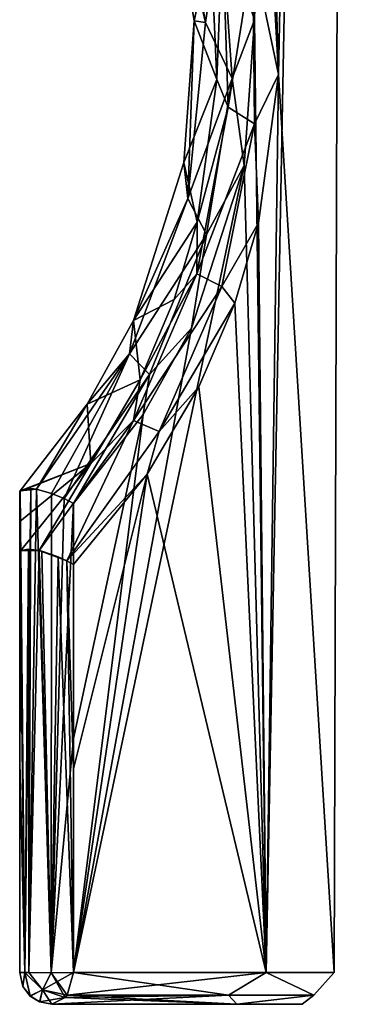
# Model space of a CAD drawing. Header units: metres. Extents: x -37.5 to 37.5, y -75 to 1.
# Tile 2 of 4: x 8 to 13.1, y -75 to -59.6. Entities that reach past the tile are written whole.
import ezdxf

# ---------------------------------------------------------------- set-up
doc = ezdxf.new("R2010")
doc.units = ezdxf.units.M
doc.layers.add('solid_26000620', color=7, linetype='CONTINUOUS')

msp = doc.modelspace()

# ---------------------------------------------------------------- linework, layer by layer
at = {"layer": 'solid_26000620'}
for points in [[(12.050134, -60.439869, 8.712103), (13.123844, -7, 6.743555), (10.52497, -7, 12.140845)], [(11.928148, -58.23761, 9.042222), (12.050134, -60.439869, 8.712103), (10.52497, -7, 12.140845)], [(11.673804, -59.579254, -2.060709), (11.261698, -57.12429, -2.863102), (13.123844, -7, 0.753317)], [(11.856431, -74.504013, -1.383655), (11.673804, -59.579254, -2.060709), (13.123844, -7, 0.753317)], [(12.919494, -74.504013, 3.748434), (11.856431, -74.504013, -1.383655), (13.123844, -7, 0.753317)], [(12.050134, -60.439869, 8.712103), (12.919494, -74.504013, 3.748434), (13.123844, -7, 6.743555)], [(12.919494, -74.504013, 3.748434), (13.123844, -7, 0.753317), (13.123844, -7, 6.743555)], [(10.904963, -59.625038, -2.219321), (10.346482, -57.24472, -2.594592), (10.443844, -56.952175, -3.177258)], [(10.904963, -59.625038, -2.219321), (10.443844, -56.952175, -3.177258), (11.143809, -57.993923, -2.740961)], [(11.143809, -57.993923, -2.740961), (11.261698, -57.12429, -2.863102), (11.673804, -59.579254, -2.060709)], [(10.346482, -57.24472, -2.594592), (10.726546, -59.597343, -1.82041), (10.988639, -58.389771, 8.829119)], [(10.904963, -59.625038, -2.219321), (10.726546, -59.597343, -1.82041), (10.346482, -57.24472, -2.594592)], [(10.904963, -59.625038, -2.219321), (11.143809, -57.993923, -2.740961), (11.325385, -60.498222, -2.318146)], [(11.325385, -60.498222, -2.318146), (11.143809, -57.993923, -2.740961), (11.673804, -59.579254, -2.060709)], [(11.17104, -58.205048, 9.294166), (10.988639, -58.389771, 8.829119), (11.084039, -60.518421, 8.547493)], [(11.263084, -60.951771, 8.995603), (11.17104, -58.205048, 9.294166), (11.084039, -60.518421, 8.547493)], [(11.647631, -58.521812, 9.244411), (11.17104, -58.205048, 9.294166), (11.263084, -60.951771, 8.995603)], [(11.647631, -58.521812, 9.244411), (12.050134, -60.439869, 8.712103), (11.928148, -58.23761, 9.042222)], [(10.726546, -59.597343, -1.82041), (11.084039, -60.518421, 8.547493), (10.988639, -58.389771, 8.829119)], [(11.673454, -61.212421, 9.119261), (11.647631, -58.521812, 9.244411), (11.263084, -60.951771, 8.995603)], [(11.673454, -61.212421, 9.119261), (12.050134, -60.439869, 8.712103), (11.647631, -58.521812, 9.244411)], [(10.726546, -59.597343, -1.82041), (10.569546, -61.815544, -2.099904), (11.084039, -60.518421, 8.547493)], [(10.631477, -62.378975, -2.736994), (10.569546, -61.815544, -2.099904), (10.726546, -59.597343, -1.82041)], [(10.631477, -62.378975, -2.736994), (10.726546, -59.597343, -1.82041), (10.904963, -59.625038, -2.219321)], [(10.631477, -62.378975, -2.736994), (10.904963, -59.625038, -2.219321), (11.325385, -60.498222, -2.318146)], [(11.325385, -60.498222, -2.318146), (11.673804, -59.579254, -2.060709), (11.511376, -61.86237, -2.337151)], [(11.856431, -74.504013, -1.383655), (11.511376, -61.86237, -2.337151), (11.673804, -59.579254, -2.060709)], [(11.673454, -61.212421, 9.119261), (11.737177, -62.758259, 9.369609), (12.050134, -60.439869, 8.712103)], [(12.050134, -60.439869, 8.712103), (11.737177, -62.758259, 9.369609), (11.856433, -74.504013, 8.880524)], [(12.050134, -60.439869, 8.712103), (11.856433, -74.504013, 8.880524), (12.919494, -74.504013, 3.748434)], [(10.569546, -61.815544, -2.099904), (10.774038, -62.751842, 9.227893), (11.084039, -60.518421, 8.547493)], [(10.631477, -62.378975, -2.736994), (11.325385, -60.498222, -2.318146), (10.921752, -62.94558, -3.070415)], [(11.263084, -60.951771, 8.995603), (11.084039, -60.518421, 8.547493), (10.774038, -62.751842, 9.227893)], [(10.921752, -62.94558, -3.070415), (11.325385, -60.498222, -2.318146), (11.511376, -61.86237, -2.337151)], [(10.769711, -63.558456, 10.074947), (11.263084, -60.951771, 8.995603), (10.774038, -62.751842, 9.227893)], [(11.673454, -61.212421, 9.119261), (11.263084, -60.951771, 8.995603), (10.769711, -63.558456, 10.074947)], [(11.160789, -63.756062, 10.197475), (11.673454, -61.212421, 9.119261), (10.769711, -63.558456, 10.074947)], [(11.160789, -63.756062, 10.197475), (11.737177, -62.758259, 9.369609), (11.673454, -61.212421, 9.119261)], [(10.569546, -61.815544, -2.099904), (9.779994, -64.287926, -3.406995), (10.774038, -62.751842, 9.227893)], [(10.631477, -62.378975, -2.736994), (9.779994, -64.287926, -3.406995), (10.569546, -61.815544, -2.099904)], [(8.842193, -74.504013, -5.671168), (10.686934, -64.409538, -3.654501), (11.511376, -61.86237, -2.337151)], [(11.856431, -74.504013, -1.383655), (8.842193, -74.504013, -5.671168), (11.511376, -61.86237, -2.337151)], [(10.921752, -62.94558, -3.070415), (11.511376, -61.86237, -2.337151), (10.686934, -64.409538, -3.654501)], [(9.717199, -64.814545, -4.189547), (9.779994, -64.287926, -3.406995), (10.631477, -62.378975, -2.736994)], [(9.717199, -64.814545, -4.189547), (10.631477, -62.378975, -2.736994), (10.921752, -62.94558, -3.070415)], [(9.779994, -64.287926, -3.406995), (10.416913, -63.959557, 9.919396), (10.774038, -62.751842, 9.227893)], [(10.769711, -63.558456, 10.074947), (10.774038, -62.751842, 9.227893), (10.416913, -63.959557, 9.919396)], [(11.160789, -63.756062, 10.197475), (11.364157, -64.017967, 10.069173), (11.737177, -62.758259, 9.369609)], [(11.737177, -62.758259, 9.369609), (11.364157, -64.017967, 10.069173), (11.856433, -74.504013, 8.880524)], [(9.717199, -64.814545, -4.189547), (10.921752, -62.94558, -3.070415), (10.028007, -65.135483, -4.39893)], [(10.028007, -65.135483, -4.39893), (10.921752, -62.94558, -3.070415), (10.686934, -64.409538, -3.654501)], [(9.778111, -65.858246, 11.676011), (10.769711, -63.558456, 10.074947), (9.88205, -65.217445, 10.800196)], [(11.160789, -63.756062, 10.197475), (10.769711, -63.558456, 10.074947), (9.778111, -65.858246, 11.676011)], [(10.769711, -63.558456, 10.074947), (10.416913, -63.959557, 9.919396), (9.88205, -65.217445, 10.800196)], [(10.179025, -66.027664, 11.726446), (11.160789, -63.756062, 10.197475), (9.778111, -65.858246, 11.676011)], [(10.179025, -66.027664, 11.726446), (11.364157, -64.017967, 10.069173), (11.160789, -63.756062, 10.197475)], [(9.779994, -64.287926, -3.406995), (9.88205, -65.217445, 10.800196), (10.416913, -63.959557, 9.919396)], [(10.179025, -66.027664, 11.726446), (10.801562, -65.329193, 10.969816), (11.364157, -64.017967, 10.069173)], [(11.364157, -64.017967, 10.069173), (10.801562, -65.329193, 10.969816), (11.856433, -74.504013, 8.880524)], [(9.779994, -64.287926, -3.406995), (9.054167, -65.598412, -4.366351), (9.88205, -65.217445, 10.800196)], [(9.717199, -64.814545, -4.189547), (9.054167, -65.598412, -4.366351), (9.779994, -64.287926, -3.406995)], [(8.842193, -74.504013, -5.671168), (9.929007, -65.760513, -4.626941), (10.686934, -64.409538, -3.654501)], [(10.028007, -65.135483, -4.39893), (10.686934, -64.409538, -3.654501), (9.929007, -65.760513, -4.626941)], [(9.717199, -64.814545, -4.189547), (8.260626, -66.934303, -5.828727), (9.054167, -65.598412, -4.366351)], [(9.717199, -64.814545, -4.189547), (8.497692, -66.998268, -5.889087), (8.260626, -66.934303, -5.828727)], [(9.717199, -64.814545, -4.189547), (8.696195, -67.07959, -5.848146), (8.497692, -66.998268, -5.889087)], [(9.717199, -64.814545, -4.189547), (10.028007, -65.135483, -4.39893), (8.696195, -67.07959, -5.848146)], [(10.028007, -65.135483, -4.39893), (8.840575, -67.157944, -5.753406), (8.696195, -67.07959, -5.848146)], [(10.028007, -65.135483, -4.39893), (9.929007, -65.760513, -4.626941), (8.840575, -67.157944, -5.753406)], [(9.054167, -65.598412, -4.366351), (9.112722, -66.530487, 11.839357), (9.88205, -65.217445, 10.800196)], [(9.778111, -65.858246, 11.676011), (9.88205, -65.217445, 10.800196), (9.112722, -66.530487, 11.839357)], [(10.801562, -65.329193, 10.969816), (9.991361, -66.69577, 12.037574), (11.856433, -74.504013, 8.880524)], [(10.179025, -66.027664, 11.726446), (9.991361, -66.69577, 12.037574), (10.801562, -65.329193, 10.969816)], [(9.054167, -65.598412, -4.366351), (8.007286, -66.95565, -5.47459), (9.112722, -66.530487, 11.839357)], [(8.260626, -66.934303, -5.828727), (8.007286, -66.95565, -5.47459), (9.054167, -65.598412, -4.366351)], [(8.841383, -70.835396, -5.712283), (8.840575, -67.157944, -5.753406), (9.929007, -65.760513, -4.626941)], [(8.842193, -74.504013, -5.671168), (8.841383, -70.835396, -5.712283), (9.929007, -65.760513, -4.626941)], [(9.778111, -65.858246, 11.676011), (9.112722, -66.530487, 11.839357), (8.303387, -67.892502, 13.335876)], [(9.778111, -65.858246, 11.676011), (8.303387, -67.892502, 13.335876), (8.738656, -68.053314, 13.313756)], [(10.179025, -66.027664, 11.726446), (9.778111, -65.858246, 11.676011), (8.738656, -68.053314, 13.313756)], [(10.179025, -66.027664, 11.726446), (8.738656, -68.053314, 13.313756), (9.991361, -66.69577, 12.037574)], [(8, -67.437897, 3.602462), (8.017209, -67.894852, 13.00616), (9.112722, -66.530487, 11.839357)], [(8, -66.968559, -5.389389), (8, -67.437897, 3.602462), (9.112722, -66.530487, 11.839357)], [(8.001796, -66.964249, -5.431764), (8, -66.968559, -5.389389), (9.112722, -66.530487, 11.839357)], [(8.007286, -66.95565, -5.47459), (8.001796, -66.964249, -5.431764), (9.112722, -66.530487, 11.839357)], [(8.303387, -67.892502, 13.335876), (9.112722, -66.530487, 11.839357), (8.017209, -67.894852, 13.00616)], [(8.738656, -68.053314, 13.313756), (8.840784, -68.112938, 13.239607), (9.991361, -66.69577, 12.037574)], [(9.991361, -66.69577, 12.037574), (8.840784, -68.112938, 13.239607), (8.841488, -71.311821, 13.203821)], [(8.841488, -71.311821, 13.203821), (8.842193, -74.504013, 13.16804), (9.991361, -66.69577, 12.037574)], [(9.991361, -66.69577, 12.037574), (8.842193, -74.504013, 13.16804), (11.856433, -74.504013, 8.880524)], [(8.174541, -66.922577, -5.76949), (8.0804, -74.503113, -5.578525), (8.007286, -66.95565, -5.47459)], [(8.174541, -66.922577, -5.76949), (8.007286, -66.95565, -5.47459), (8.260626, -66.934303, -5.828727)], [(8.174541, -66.922577, -5.76949), (8.143795, -74.50386, -5.657491), (8.0804, -74.503113, -5.578525)], [(8.174541, -66.922577, -5.76949), (8.260626, -66.934303, -5.828727), (8.143795, -74.50386, -5.657491)], [(8, -74.5, -5.30663), (8.001796, -66.964249, -5.431764), (8.007286, -66.95565, -5.47459)], [(8.0804, -74.503113, -5.578525), (8, -74.5, -5.30663), (8.007286, -66.95565, -5.47459)], [(8, -70.73732, -5.34802), (8, -66.968559, -5.389389), (8.001796, -66.964249, -5.431764)], [(8, -70.73732, -5.34802), (8.001796, -66.964249, -5.431764), (8, -74.5, -5.30663)], [(8, -67.437897, 3.602462), (8, -66.968559, -5.389389), (8, -70.73732, -5.34802)], [(8.260626, -66.934303, -5.828727), (8.492282, -74.505508, -5.80654), (8.143795, -74.50386, -5.657491)], [(8.260626, -66.934303, -5.828727), (8.497692, -66.998268, -5.889087), (8.492282, -74.505508, -5.80654)], [(8.497692, -66.998268, -5.889087), (8.696195, -67.07959, -5.848146), (8.492282, -74.505508, -5.80654)], [(8.696195, -67.07959, -5.848146), (8.840575, -67.157944, -5.753406), (8.492282, -74.505508, -5.80654)], [(8.492282, -74.505508, -5.80654), (8.840575, -67.157944, -5.753406), (8.841383, -70.835396, -5.712283)], [(8, -67.437897, 3.602462), (8, -67.905823, 12.87598), (8.017209, -67.894852, 13.00616)], [(8, -71.205246, 12.839749), (8, -67.905823, 12.87598), (8, -67.437897, 3.602462)], [(8, -74.5, 12.803502), (8, -67.437897, 3.602462), (8, -74.5, -5.30663)], [(8, -74.5, 12.803502), (8, -71.205246, 12.839749), (8, -67.437897, 3.602462)], [(8, -70.73732, -5.34802), (8, -74.5, -5.30663), (8, -67.437897, 3.602462)], [(8, -67.905823, 12.87598), (8.004269, -67.904739, 12.941167), (8.017209, -67.894852, 13.00616)], [(8.080311, -74.503113, 13.075258), (8.004269, -67.904739, 12.941167), (8, -67.905823, 12.87598)], [(8.080311, -74.503113, 13.075258), (8, -67.905823, 12.87598), (8, -71.205246, 12.839749)], [(8.080311, -74.503113, 13.075258), (8.017209, -67.894852, 13.00616), (8.004269, -67.904739, 12.941167)], [(8.303387, -67.892502, 13.335876), (8.017209, -67.894852, 13.00616), (8.136588, -67.869576, 13.219811)], [(8.080311, -74.503113, 13.075258), (8.136588, -67.869576, 13.219811), (8.017209, -67.894852, 13.00616)], [(8.080311, -74.503113, 13.075258), (8.143795, -74.50386, 13.154363), (8.136588, -67.869576, 13.219811)], [(8.143795, -74.50386, 13.154363), (8.303387, -67.892502, 13.335876), (8.136588, -67.869576, 13.219811)], [(8.143795, -74.50386, 13.154363), (8.492282, -74.505508, 13.303412), (8.303387, -67.892502, 13.335876)], [(8.600904, -67.98922, 13.364808), (8.303387, -67.892502, 13.335876), (8.343518, -67.902023, 13.350933)], [(8.492282, -74.505508, 13.303412), (8.343518, -67.902023, 13.350933), (8.303387, -67.892502, 13.335876)], [(8.738656, -68.053314, 13.313756), (8.303387, -67.892502, 13.335876), (8.600904, -67.98922, 13.364808)], [(8.492282, -74.505508, 13.303412), (8.600904, -67.98922, 13.364808), (8.343518, -67.902023, 13.350933)], [(8.492282, -74.505508, 13.303412), (8.842193, -74.504013, 13.16804), (8.600904, -67.98922, 13.364808)], [(8.738656, -68.053314, 13.313756), (8.600904, -67.98922, 13.364808), (8.842193, -74.504013, 13.16804)], [(8.738656, -68.053314, 13.313756), (8.842193, -74.504013, 13.16804), (8.841488, -71.311821, 13.203821)], [(8.738656, -68.053314, 13.313756), (8.841488, -71.311821, 13.203821), (8.840784, -68.112938, 13.239607)], [(8.492282, -74.505508, -5.80654), (8.841383, -70.835396, -5.712283), (8.842193, -74.504013, -5.671168)], [(8.080311, -74.503113, 13.075258), (8, -71.205246, 12.839749), (8, -74.5, 12.803502)], [(8.050346, -74.718658, -5.30663), (8, -74.5, 12.803502), (8, -74.5, -5.30663)], [(8.0804, -74.503113, -5.578525), (8.050346, -74.718658, -5.30663), (8, -74.5, -5.30663)], [(8.050791, -74.719566, 12.803502), (8.080311, -74.503113, 13.075258), (8, -74.5, 12.803502)], [(8.050346, -74.718658, -5.30663), (8.050791, -74.719566, 12.803502), (8, -74.5, 12.803502)], [(8.0804, -74.503113, -5.578525), (8.162983, -74.869347, -5.30663), (8.050346, -74.718658, -5.30663)], [(8.050791, -74.719566, 12.803502), (8.164038, -74.870308, 12.803502), (8.080311, -74.503113, 13.075258)], [(8.354629, -74.775093, 13.194896), (8.143795, -74.50386, 13.154363), (8.080311, -74.503113, 13.075258)], [(8.164038, -74.870308, 12.803502), (8.354629, -74.775093, 13.194896), (8.080311, -74.503113, 13.075258)], [(8.0804, -74.503113, -5.578525), (8.354733, -74.775063, -5.698089), (8.162983, -74.869347, -5.30663)], [(8.492282, -74.505508, -5.80654), (8.354733, -74.775063, -5.698089), (8.0804, -74.503113, -5.578525)], [(8.143795, -74.50386, -5.657491), (8.492282, -74.505508, -5.80654), (8.0804, -74.503113, -5.578525)], [(8.354629, -74.775093, 13.194896), (8.492282, -74.505508, 13.303412), (8.143795, -74.50386, 13.154363)], [(8.354629, -74.775093, 13.194896), (8.709135, -74.89576, 13.026294), (8.492282, -74.505508, 13.303412)], [(8.354733, -74.775063, -5.698089), (8.842193, -74.504013, -5.671168), (8.741001, -74.854973, -5.563369)], [(8.492282, -74.505508, -5.80654), (8.842193, -74.504013, -5.671168), (8.354733, -74.775063, -5.698089)], [(8.492282, -74.505508, 13.303412), (8.741001, -74.854973, 13.060242), (8.842193, -74.504013, 13.16804)], [(8.492282, -74.505508, 13.303412), (8.709135, -74.89576, 13.026294), (8.741001, -74.854973, 13.060242)], [(8.741001, -74.854973, -5.563369), (8.842193, -74.504013, -5.671168), (11.856431, -74.504013, -1.383655)], [(8.741001, -74.854973, -5.563369), (11.856431, -74.504013, -1.383655), (11.267613, -74.854973, -2.264524)], [(11.267613, -74.854973, 9.761396), (8.842193, -74.504013, 13.16804), (8.741001, -74.854973, 13.060242)], [(11.267613, -74.854973, 9.761396), (11.856433, -74.504013, 8.880524), (8.842193, -74.504013, 13.16804)], [(11.267613, -74.854973, -2.264524), (11.856431, -74.504013, -1.383655), (12.601519, -74.854973, 1.670808)], [(12.601519, -74.854973, 5.826064), (11.856433, -74.504013, 8.880524), (11.267613, -74.854973, 9.761396)], [(12.601519, -74.854973, 1.670808), (11.856431, -74.504013, -1.383655), (12.919494, -74.504013, 3.748434)], [(12.601519, -74.854973, 5.826064), (12.919494, -74.504013, 3.748434), (11.856433, -74.504013, 8.880524)], [(12.601519, -74.854973, 1.670808), (12.919494, -74.504013, 3.748434), (12.601519, -74.854973, 5.826064)], [(8.050346, -74.718658, -5.30663), (8.162983, -74.869347, -5.30663), (8.050791, -74.719566, 12.803502)], [(8.162983, -74.869347, -5.30663), (8.164038, -74.870308, 12.803502), (8.050791, -74.719566, 12.803502)], [(8.354733, -74.775063, -5.698089), (8.31109, -74.962936, -5.30663), (8.162983, -74.869347, -5.30663)], [(8.164038, -74.870308, 12.803502), (8.312372, -74.963463, 12.803502), (8.354629, -74.775093, 13.194896)], [(8.354733, -74.775063, -5.698089), (8.709195, -74.895691, -5.529486), (8.31109, -74.962936, -5.30663)], [(8.312372, -74.963463, 12.803502), (8.5, -75, 12.803502), (8.354629, -74.775093, 13.194896)], [(8.354629, -74.775093, 13.194896), (8.5, -75, 12.803502), (8.709135, -74.89576, 13.026294)], [(8.354733, -74.775063, -5.698089), (8.741001, -74.854973, -5.563369), (8.709195, -74.895691, -5.529486)], [(8.162983, -74.869347, -5.30663), (8.31109, -74.962936, -5.30663), (8.164038, -74.870308, 12.803502)], [(8.31109, -74.962936, -5.30663), (8.312372, -74.963463, 12.803502), (8.164038, -74.870308, 12.803502)], [(8.31109, -74.962936, -5.30663), (8.709195, -74.895691, -5.529486), (8.5, -75, -5.30663)], [(11.267613, -74.854973, -2.264524), (11.397037, -75, -1.185792), (8.5, -75, -5.30663)], [(8.709195, -74.895691, -5.529486), (11.267613, -74.854973, -2.264524), (8.5, -75, -5.30663)], [(8.709135, -74.89576, 13.026294), (8.5, -75, 12.803502), (11.397105, -75, 8.682506)], [(8.741001, -74.854973, 13.060242), (8.709135, -74.89576, 13.026294), (11.397105, -75, 8.682506)], [(8.709195, -74.895691, -5.529486), (8.741001, -74.854973, -5.563369), (11.267613, -74.854973, -2.264524)], [(11.267613, -74.854973, 9.761396), (8.741001, -74.854973, 13.060242), (11.397105, -75, 8.682506)], [(11.267613, -74.854973, -2.264524), (12.601519, -74.854973, 1.670808), (11.397037, -75, -1.185792)], [(12.601519, -74.854973, 5.826064), (11.267613, -74.854973, 9.761396), (11.397105, -75, 8.682506)], [(12.601519, -74.854973, 1.670808), (12.41951, -75, 3.748351), (11.397037, -75, -1.185792)], [(12.601519, -74.854973, 5.826064), (11.397105, -75, 8.682506), (12.41951, -75, 3.748351)], [(12.601519, -74.854973, 1.670808), (12.601519, -74.854973, 5.826064), (12.41951, -75, 3.748351)], [(8.31109, -74.962936, -5.30663), (8.5, -75, -5.30663), (8.312372, -74.963463, 12.803502)], [(8.312372, -74.963463, 12.803502), (8.5, -75, -5.30663), (8.5, -75, 12.803502)], [(12.41951, -75, 3.748351), (8.5, -75, -5.30663), (11.397037, -75, -1.185792)], [(11.397105, -75, 8.682506), (8.5, -75, -5.30663), (12.41951, -75, 3.748351)], [(8.5, -75, 12.803502), (8.5, -75, -5.30663), (11.397105, -75, 8.682506)]]:
    msp.add_3dface(points, dxfattribs=at)

doc.saveas('drawing.dxf')
